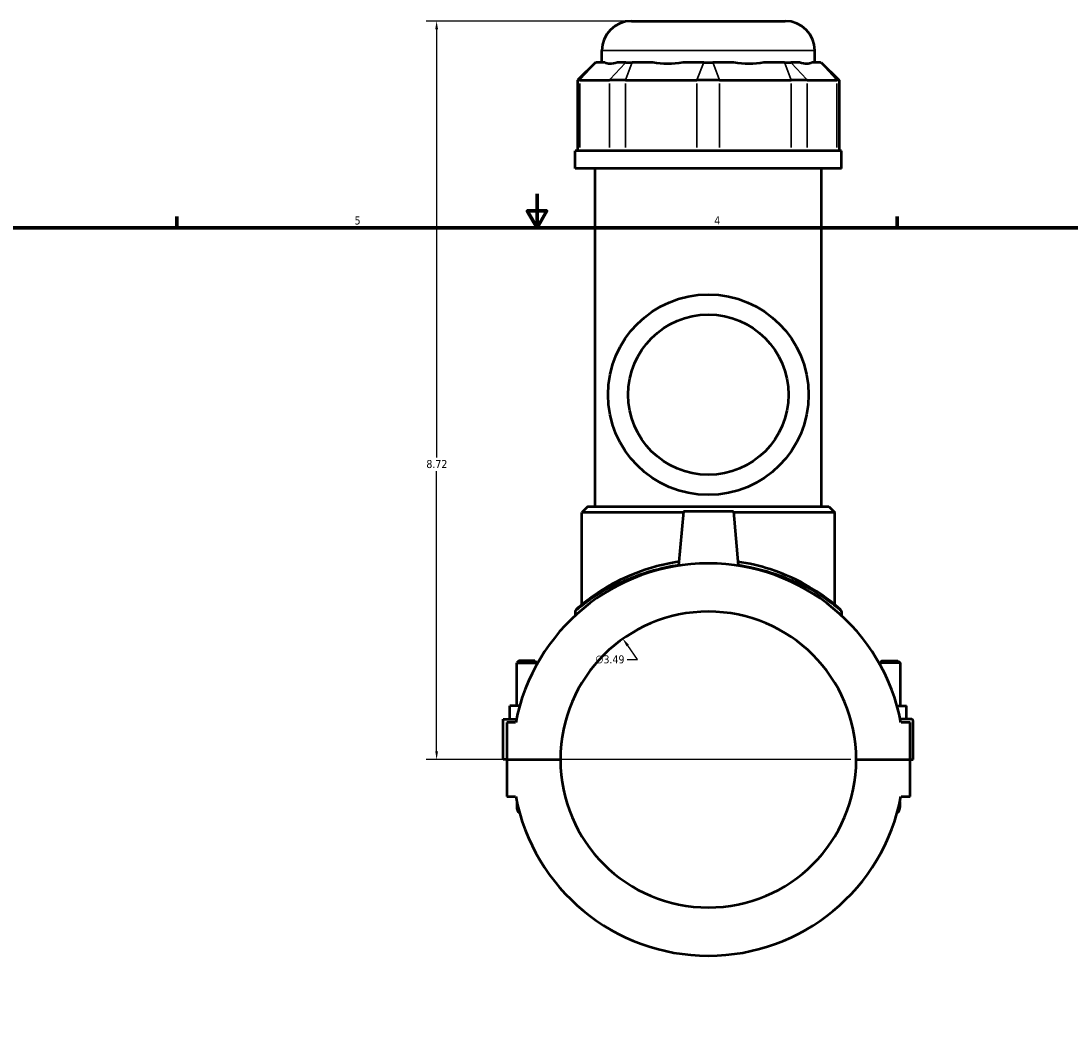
# Model space of a CAD drawing. Header units: inches. Extents: x -1.6 to 48.2, y -2.1 to 47.6.
# Tile 4 of 8: x 10.9 to 23.3, y 11.4 to 23.4. Entities that reach past the tile are written whole.
import ezdxf

# ---------------------------------------------------------------- set-up
doc = ezdxf.new("R2010")
doc.units = ezdxf.units.IN
doc.header["$MEASUREMENT"] = 0
for name, color, linetype, lineweight in [('Border (ANSI)', 7, 'Continuous', 70), ('Dimension (ANSI)', 7, 'Continuous', 25), ('Visible (ANSI)', 7, 'Continuous', 50), ('Visible Narrow (ANSI)', 7, 'Continuous', 35)]:
    doc.layers.add(name, color=color, linetype=linetype, lineweight=lineweight)
doc.styles.add('Note Text (ANSI)', font='tahoma.ttf')
doc.dimstyles.new('Default (ANSI)', dxfattribs={"dimtxt": 0.094488, "dimasz": 0.098425, "dimexe": 0.125, "dimexo": 0.0625, "dimgap": 0.031496, "dimtad": 0, "dimtih": 1, "dimtoh": 1, "dimrnd": 1e-08, "dimzin": 4, "dimdsep": 46, "dimtxsty": 'Note Text (ANSI)', "dimcen": 0.09, "dimdle": 0.393701, "dimclrd": 256, "dimclre": 256, "dimclrt": 5, "dimadec": 0, "dimazin": 1, "dimtfac": 1, "dimtofl": 0, "dimtmove": 0, "dimatfit": 3, "dimfxl": 1, "dimtolj": 1, "dimtzin": 4, "dimlwd": -1, "dimlwe": -1, "dimarcsym": 0})

# ---------------------------------------------------------------- blocks, each defined once
blk = doc.blocks.new('Borders Default Border')
at = {"layer": 'Border (ANSI)'}
for p, q in [((12.75, 21), (12.75, 21.134)), ((21.25, 21), (21.25, 21.134))]:
    blk.add_line(p, q, dxfattribs=at)
at = {"layer": 'Border (ANSI)', "flags": 128}
for points in [[(17, 21.4), (17, 21), (16.885, 21.2), (17.115, 21.2), (17, 21)], [(0.5, 1), (0.5, 21), (33.5, 21), (33.5, 1), (0.5, 1)]]:
    blk.add_lwpolyline(points, dxfattribs=at)
at = {"layer": 'Border (ANSI)', "color": 5, "true_color": 0x0000ff, "char_height": 0.0945, "attachment_point": 7, "style": 'Note Text (ANSI)'}
for s, insert in [('5', (14.847, 21.038)), ('4', (19.092, 21.04))]:
    blk.add_mtext(s, dxfattribs=dict(at, insert=insert))
blk = doc.blocks.new('*D8')
at = {"layer": 'Defpoints', "color": 0, "transparency": 16777216}
for p in [(18.013, 16.15), (20.031, 13.3)]:
    blk.add_point(p, dxfattribs=at)
at = {"layer": 'Dimension (ANSI)', "transparency": 16777216}
for p, q in [((18.187, 15.904), (18.07, 16.07)), ((18.062, 15.904), (18.187, 15.904))]:
    blk.add_line(p, q, dxfattribs=at)
blk.add_solid([(18.083, 16.08), (18.056, 16.061), (18.013, 16.15)], dxfattribs=at)
at = {"layer": 'Dimension (ANSI)', "color": 5, "transparency": 16777216, "insert": (17.687, 15.955), "char_height": 0.0945, "attachment_point": 1, "style": 'Note Text (ANSI)'}
blk.add_mtext('\\A1;∅3.49', dxfattribs=at)
blk = doc.blocks.new('*D10')
at = {"layer": 'Defpoints', "color": 0, "transparency": 16777216}
for p in [(15.815, 23.441), (18.114, 23.441), (20.768, 14.725)]:
    blk.add_point(p, dxfattribs=at)
at = {"layer": 'Dimension (ANSI)', "transparency": 16777216}
for p, q in [((18.051, 23.441), (15.69, 23.441)), ((15.815, 23.343), (15.815, 18.291)), ((15.815, 14.824), (15.815, 18.129)), ((20.705, 14.725), (15.69, 14.725))]:
    blk.add_line(p, q, dxfattribs=at)
for points in [[(15.799, 23.343), (15.832, 23.343), (15.815, 23.441)], [(15.799, 14.824), (15.832, 14.824), (15.815, 14.725)]]:
    blk.add_solid(points, dxfattribs=at)
at = {"layer": 'Dimension (ANSI)', "color": 5, "transparency": 16777216, "insert": (15.694, 18.26), "char_height": 0.0945, "attachment_point": 1, "style": 'Note Text (ANSI)'}
blk.add_mtext('\\A1;8.72', dxfattribs=at)

msp = doc.modelspace()

# ---------------------------------------------------------------- linework, layer by layer
at = {"layer": 'Visible (ANSI)'}
for p, q in [((18.114, 23.441), (19.93, 23.441)), ((17.765, 22.953), (17.765, 23.092)), ((20.279, 22.953), (20.279, 23.092)), ((17.689, 22.953), (17.479, 22.744)), ((17.689, 22.953), (17.699, 22.953)), ((17.8, 22.953), (17.699, 22.953)), ((18.049, 22.953), (17.948, 22.953)), ((18.049, 22.953), (18.124, 22.953)), ((18.368, 22.953), (18.124, 22.953)), ((18.968, 22.953), (18.724, 22.953)), ((18.968, 22.953), (19.075, 22.953)), ((19.319, 22.953), (19.075, 22.953)), ((19.919, 22.953), (19.675, 22.953)), ((19.919, 22.953), (19.995, 22.953)), ((20.096, 22.953), (19.995, 22.953)), ((20.344, 22.953), (20.243, 22.953)), ((20.344, 22.953), (20.355, 22.953)), ((20.355, 22.953), (20.565, 22.744)), ((17.506, 22.744), (17.479, 22.744)), ((17.479, 22.744), (17.479, 21.908)), ((17.506, 22.744), (17.855, 22.744)), ((18.044, 22.744), (17.855, 22.744)), ((18.044, 22.744), (18.888, 22.744)), ((19.155, 22.744), (18.888, 22.744)), ((19.155, 22.744), (19.999, 22.744)), ((20.188, 22.744), (19.999, 22.744)), ((20.188, 22.744), (20.538, 22.744)), ((20.565, 22.744), (20.538, 22.744)), ((20.565, 22.744), (20.565, 21.908)), ((20.593, 21.908), (17.45, 21.908)), ((17.45, 21.699), (17.45, 21.908)), ((20.593, 21.699), (20.593, 21.908)), ((20.593, 21.699), (17.45, 21.699)), ((17.686, 17.711), (17.686, 21.699)), ((20.358, 17.711), (20.358, 21.699)), ((17.599, 17.711), (17.529, 17.641)), ((18.726, 17.641), (17.529, 17.641)), ((17.529, 16.554), (17.529, 17.641)), ((17.599, 17.711), (20.445, 17.711)), ((18.727, 17.652), (18.671, 17.014)), ((19.317, 17.652), (18.727, 17.652)), ((19.317, 17.652), (19.373, 17.014)), ((20.515, 17.641), (19.318, 17.641)), ((20.445, 17.711), (20.515, 17.641)), ((20.515, 16.554), (20.515, 17.641)), ((17.45, 16.471), (17.45, 16.426)), ((20.593, 16.471), (20.593, 16.426)), ((16.784, 15.891), (16.76, 15.868)), ((16.76, 15.868), (16.996, 15.868)), ((16.76, 15.359), (16.76, 15.868)), ((16.973, 15.891), (16.784, 15.891)), ((16.973, 15.891), (16.996, 15.868)), ((16.996, 15.847), (16.996, 15.868)), ((21.071, 15.891), (21.048, 15.868)), ((21.284, 15.868), (21.048, 15.868)), ((21.048, 15.868), (21.048, 15.847)), ((21.071, 15.891), (21.26, 15.891)), ((21.26, 15.891), (21.284, 15.868)), ((21.284, 15.868), (21.284, 15.359)), ((16.681, 15.201), (16.681, 15.359)), ((16.795, 15.359), (16.681, 15.359)), ((21.249, 15.359), (21.362, 15.359)), ((21.362, 15.201), (21.362, 15.359)), ((16.602, 15.201), (16.756, 15.201)), ((16.602, 14.727), (16.602, 15.201)), ((16.748, 15.162), (16.642, 15.162)), ((16.642, 15.162), (16.642, 14.727)), ((21.422, 15.201), (21.288, 15.201)), ((21.402, 15.162), (21.296, 15.162)), ((21.402, 14.727), (21.402, 15.162)), ((21.441, 14.727), (21.441, 15.181)), ((16.642, 14.727), (16.602, 14.727)), ((16.642, 14.727), (17.276, 14.727)), ((16.642, 14.723), (16.642, 14.289)), ((17.276, 14.723), (16.642, 14.723)), ((16.76, 14.723), (16.76, 14.727)), ((16.996, 14.723), (16.996, 14.727)), ((20.768, 14.727), (21.402, 14.727)), ((21.402, 14.723), (20.768, 14.723)), ((21.048, 14.727), (21.048, 14.723)), ((21.284, 14.727), (21.284, 14.723)), ((21.402, 14.727), (21.441, 14.727)), ((21.402, 14.289), (21.402, 14.723)), ((16.642, 14.289), (16.748, 14.289)), ((21.296, 14.289), (21.402, 14.289)), ((16.76, 14.231), (16.76, 14.171)), ((21.284, 14.171), (21.284, 14.231))]:
    msp.add_line(p, q, dxfattribs=at)
for radius in [1.183, 0.946]:
    msp.add_circle((19.022, 19.031), radius, dxfattribs=at)
for centre, radius, start, end in [((18.114, 23.092), 0.349, 90, 180), ((19.93, 23.092), 0.349, 0, 90), ((19.022, 14.725), 2.315, 10.8674, 169.1326), ((17.485, 16.471), 0.0349, 131.3503, 180), ((20.558, 16.471), 0.0349, 0, 48.6497), ((19.022, 14.725), 1.746, 0.0646, 179.9354), ((21.422, 15.181), 0.0197, 0, 90), ((19.022, 14.725), 1.746, 180.0646, 359.9354), ((19.022, 14.725), 2.315, 190.8674, 349.1326), ((16.878, 14.171), 0.118, 180, 226.5932), ((21.166, 14.171), 0.118, 313.4068, 0)]:
    msp.add_arc(centre, radius, start, end, dxfattribs=at)
for major_axis, ratio, start_param, end_param in [((-1.233, -1.233), 0.198912, 0.042463, 0.350237), ((1.045, 1.045), 0.668179, 3.576754, 3.884528), ((1.045, -1.045), 0.668179, 5.54025, 5.848024), ((1.233, -1.233), 0.198912, 5.932949, 6.240723)]:
    msp.add_ellipse((19.022, 24.196), major_axis=major_axis, ratio=ratio, start_param=start_param, end_param=end_param, dxfattribs=at)
for points, knots in [([(18.675, 17.06), (18.572, 17.045), (18.473, 17.023), (18.232, 16.955), (18.099, 16.902), (17.844, 16.777), (17.73, 16.704), (17.608, 16.616), (17.578, 16.593), (17.514, 16.542), (17.487, 16.519), (17.466, 16.501), (17.462, 16.497), (17.462, 16.497)], [19.908805, 19.908805, 19.908805, 19.908805, 20.705916, 20.705916, 21.958058, 21.958058, 23.435366, 23.435366, 24.023515, 24.023515, 24.918804, 24.918804, 25.373097, 25.373097, 25.373097, 25.373097]), ([(20.581, 16.497), (20.581, 16.497), (20.568, 16.509), (20.514, 16.555), (20.469, 16.592), (20.356, 16.674), (20.292, 16.717), (20.089, 16.836), (19.932, 16.912), (19.632, 17.009), (19.503, 17.04), (19.369, 17.06)], [25.373097, 25.373097, 25.373097, 25.373097, 26.239027, 26.239027, 27.263309, 27.263309, 28.190525, 28.190525, 29.791632, 29.791632, 30.837344, 30.837344, 30.837344, 30.837344])]:
    msp.add_open_spline(points, degree=3, knots=knots, dxfattribs=at)
at = {"layer": 'Visible Narrow (ANSI)'}
for p, q in [((20.264, 23.092), (17.78, 23.092)), ((17.69, 22.943), (17.515, 22.754)), ((18.039, 22.943), (17.865, 22.754)), ((18.12, 22.943), (18.048, 22.754)), ((18.964, 22.943), (18.892, 22.754)), ((19.079, 22.943), (19.151, 22.754)), ((19.923, 22.943), (19.995, 22.754)), ((20.004, 22.943), (20.179, 22.754)), ((20.354, 22.943), (20.528, 22.754)), ((17.506, 21.95), (17.506, 22.702)), ((17.855, 22.702), (17.855, 21.95)), ((18.044, 21.95), (18.044, 22.702)), ((18.888, 22.702), (18.888, 21.95)), ((19.155, 21.95), (19.155, 22.702)), ((19.999, 22.702), (19.999, 21.95)), ((20.188, 21.95), (20.188, 22.702)), ((20.538, 22.702), (20.538, 21.95))]:
    msp.add_line(p, q, dxfattribs=at)
for points, knots in [([(17.45, 16.471), (17.45, 16.471), (17.454, 16.474), (17.475, 16.492), (17.502, 16.515), (17.567, 16.565), (17.597, 16.588), (17.72, 16.674), (17.835, 16.747), (18.092, 16.87), (18.226, 16.922), (18.469, 16.989), (18.569, 17.011), (18.672, 17.026)], [-25.373097, -25.373097, -25.373097, -25.373097, -24.918804, -24.918804, -24.023515, -24.023515, -23.435366, -23.435366, -21.958058, -21.958058, -20.705916, -20.705916, -19.909808, -19.909808, -19.909808, -19.909808]), ([(19.372, 17.026), (19.507, 17.006), (19.637, 16.975), (19.938, 16.88), (20.097, 16.805), (20.301, 16.688), (20.366, 16.645), (20.48, 16.564), (20.526, 16.528), (20.58, 16.483), (20.593, 16.471), (20.593, 16.471)], [-30.83634, -30.83634, -30.83634, -30.83634, -29.791632, -29.791632, -28.190525, -28.190525, -27.263309, -27.263309, -26.239027, -26.239027, -25.373097, -25.373097, -25.373097, -25.373097])]:
    msp.add_open_spline(points, degree=3, knots=knots, dxfattribs=at)

# ---------------------------------------------------------------- block references
msp.add_blockref('Borders Default Border', (0, 0))

# ---------------------------------------------------------------- dimensions: what is measured, and where the dimension line sits
at = {"layer": 'Dimension (ANSI)'}
dim = msp.add_linear_dim(base=(15.815, 23.441), p1=(20.768, 14.725), p2=(18.114, 23.441), angle=90, dimstyle='Default (ANSI)', override={"dimgap": 0.031496, "dimdec": 2, "dimtol": 0, "dimlim": 0, "dimtp": 0, "dimtm": 0, "dimtdec": 2, "dimatfit": 1}, dxfattribs=at)
dim.commit()
dim.dimension.update_dxf_attribs({"geometry": '*D10', "text_midpoint": (15.815, 18.21), "dimtype": 160})
dim = msp.add_diameter_dim_2p(p1=(20.031, 13.3), p2=(18.013, 16.15), dimstyle='Default (ANSI)', override={"dimgap": 0.031496, "dimdec": 2, "dimlfac": 1, "dimtol": 0, "dimlim": 0, "dimtp": 0, "dimtm": 0, "dimtdec": 2}, dxfattribs=at)
dim.commit()
dim.dimension.update_dxf_attribs({"geometry": '*D8', "text_midpoint": (17.859, 15.904), "dimtype": 163})

doc.saveas('drawing.dxf')
